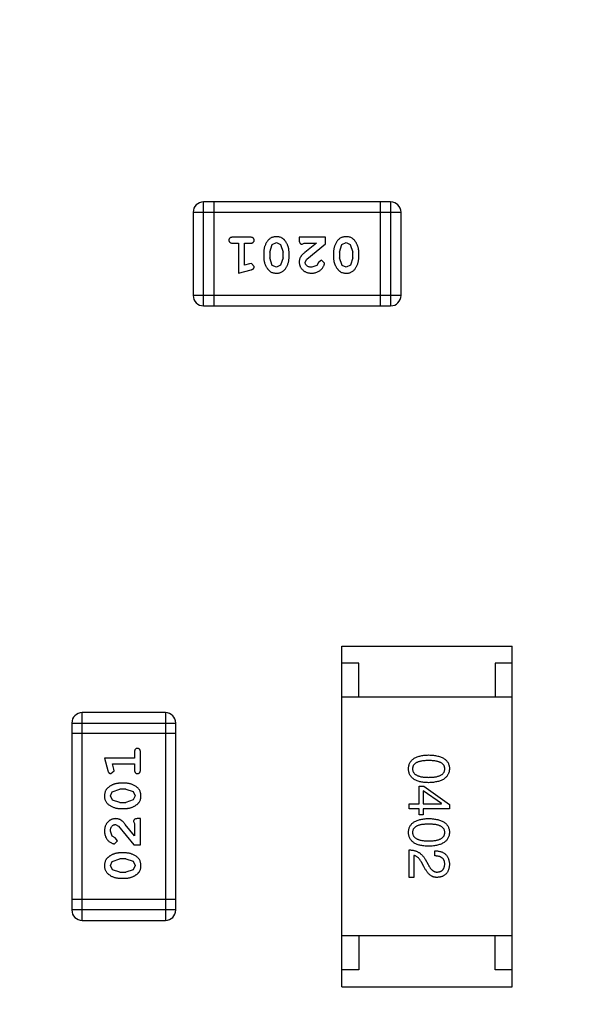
# Model space of a CAD drawing. Header units: inches. Extents: x 398 to 599, y 40 to 151.
# Tile 15 of 100: x 540 to 541.66, y 84.06 to 86.95. Entities that reach past the tile are written whole.
import ezdxf

# ---------------------------------------------------------------- set-up
doc = ezdxf.new("R2010")
doc.units = ezdxf.units.IN
doc.header["$LTSCALE"] = 1.21
doc.header["$MEASUREMENT"] = 0
doc.header["$PDMODE"] = 3
doc.header["$PDSIZE"] = 0.3125
doc.layers.get('0').update_dxf_attribs({"linetype": 'CONTINUOUS'})
doc.layers.get('Defpoints').update_dxf_attribs({"linetype": 'CONTINUOUS'})
doc.layers.add('DIM', color=3, linetype='CONTINUOUS')
doc.styles.get("Standard").update_dxf_attribs({"font": 'txt', "width": 0.8})
doc.dimstyles.get("Standard").update_dxf_attribs({"dimtxt": 0.15625, "dimasz": 0.1875, "dimexe": 0.125, "dimexo": 0.0625, "dimgap": 0.09, "dimtad": 0, "dimtih": 1, "dimtoh": 1, "dimzin": 4, "dimdsep": 46, "dimtxsty": 'Standard', "dimblk": '_FILLED', "dimblk1": '_FILLED', "dimblk2": '_FILLED', "dimcen": 0.09, "dimazin": 1, "dimtp": 0.01, "dimtm": 0.01, "dimtfac": 1, "dimtofl": 0, "dimtmove": 0, "dimatfit": 3, "dimldrblk": '_FILLED', "dimfxl": 1, "dimtolj": 1, "dimtzin": 4, "dimarcsym": 0})

# ---------------------------------------------------------------- blocks, each defined once
blk = doc.blocks.new('_FILLED')
at = {"color": 0, "linetype": 'ByBlock'}
blk.add_solid([(0, 0), (-1, 0.1667), (-1, -0.1667)], dxfattribs=at)
blk = doc.blocks.new('*D67')
at = {"layer": 'Defpoints', "color": 0}
for p in [(521.3768, 92.925), (527.3329, 92.925), (549.2812, 69.8553)]:
    blk.add_point(p, dxfattribs=at)
at = {"layer": 'DIM', "color": 0, "lineweight": -2}
for p, q in [((527.2704, 92.925), (521.2518, 92.925)), ((521.3768, 90.925), (521.3768, 84.5468)), ((521.3768, 71.8553), (521.3768, 78.2335)), ((549.2187, 69.8553), (521.2518, 69.8553))]:
    blk.add_line(p, q, dxfattribs=at)
at = {"layer": 'DIM', "color": 0, "lineweight": -2, "xscale": 2, "yscale": 2, "zscale": 2}
for p, rotation in [((521.3768, 92.925), 90), ((521.3768, 69.8553), 270)]:
    blk.add_blockref('_FILLED', p, dxfattribs=dict(at, rotation=rotation))
at = {"layer": 'DIM', "color": 0, "insert": (521.3768, 81.3902), "char_height": 2, "attachment_point": 5, "rotation": 90}
blk.add_mtext('\\A1;23.07', dxfattribs=at)
blk = doc.blocks.new('*D70')
at = {"layer": 'Defpoints', "color": 0}
for p in [(537.241, 87.005), (553.751, 68.4022), (537.241, 64.8591)]:
    blk.add_point(p, dxfattribs=at)
at = {"layer": 'DIM', "color": 0, "lineweight": -2}
for p, q in [((537.241, 86.9425), (537.241, 64.7341)), ((553.751, 68.3397), (553.751, 64.7341)), ((539.241, 64.8591), (542.7394, 64.8591)), ((551.751, 64.8591), (548.2527, 64.8591))]:
    blk.add_line(p, q, dxfattribs=at)
at = {"layer": 'DIM', "color": 0, "lineweight": -2, "xscale": 2, "yscale": 2, "zscale": 2, "rotation": 180}
blk.add_blockref('_FILLED', (537.241, 64.8591), dxfattribs=at)
at = {"layer": 'DIM', "color": 0, "lineweight": -2, "xscale": 2, "yscale": 2, "zscale": 2}
blk.add_blockref('_FILLED', (553.751, 64.8591), dxfattribs=at)
at = {"layer": 'DIM', "color": 0, "insert": (545.496, 64.8591), "char_height": 2, "attachment_point": 5}
blk.add_mtext('\\A1;16.51', dxfattribs=at)

msp = doc.modelspace()

# ---------------------------------------------------------------- linework, layer by layer
at = {"color": 7, "linetype": 'Continuous'}
for p, q in [((540.5398, 86.1077), (540.5398, 86.4125)), ((541.0884, 86.4125), (540.5398, 86.4125)), ((540.5703, 86.4125), (540.5703, 86.1077)), ((541.0579, 86.4125), (541.0579, 86.1077)), ((541.0884, 86.4125), (541.0884, 86.1077)), ((540.5093, 86.3821), (540.5093, 86.1382)), ((540.5093, 86.3821), (541.1189, 86.3821)), ((541.1189, 86.1382), (541.1189, 86.3821)), ((540.6772, 86.3089), (540.6253, 86.3089)), ((540.7411, 86.2874), (540.7534, 86.2932)), ((540.7534, 86.2932), (540.7655, 86.2879)), ((540.8204, 86.3089), (540.8204, 86.301)), ((540.8975, 86.3089), (540.8204, 86.3089)), ((540.8975, 86.29), (540.8975, 86.3089)), ((540.9456, 86.2874), (540.9579, 86.2932)), ((540.9579, 86.2932), (540.9701, 86.2879)), ((540.6253, 86.2916), (540.6426, 86.2916)), ((540.6426, 86.2916), (540.6426, 86.2035)), ((540.6599, 86.2266), (540.6599, 86.2916)), ((540.6599, 86.2916), (540.6772, 86.2916)), ((540.7166, 86.2659), (540.7166, 86.2481)), ((540.7339, 86.2656), (540.7411, 86.2874)), ((540.7339, 86.2656), (540.7339, 86.2484)), ((540.7655, 86.2879), (540.7732, 86.2656)), ((540.7732, 86.2484), (540.7732, 86.2656)), ((540.7905, 86.2481), (540.7905, 86.2659)), ((540.829, 86.2885), (540.8345, 86.2916)), ((540.8345, 86.2916), (540.8707, 86.2916)), ((540.8707, 86.2916), (540.8371, 86.2646)), ((540.8425, 86.245), (540.8975, 86.29)), ((540.9211, 86.2659), (540.9211, 86.2481)), ((540.9384, 86.2656), (540.9456, 86.2874)), ((540.9384, 86.2656), (540.9384, 86.2484)), ((540.9701, 86.2879), (540.9777, 86.2656)), ((540.9777, 86.2484), (540.9777, 86.2656)), ((540.995, 86.2481), (540.995, 86.2659)), ((540.7414, 86.2261), (540.7339, 86.2484)), ((540.7732, 86.2484), (540.7659, 86.2266)), ((540.8377, 86.2353), (540.8425, 86.245)), ((540.877, 86.2347), (540.8721, 86.2262)), ((540.8855, 86.2413), (540.877, 86.2347)), ((540.8943, 86.2328), (540.8855, 86.2413)), ((540.9459, 86.2261), (540.9384, 86.2484)), ((540.9777, 86.2484), (540.9704, 86.2266)), ((540.6426, 86.2035), (540.6792, 86.2134)), ((540.6749, 86.2308), (540.6599, 86.2266)), ((540.6803, 86.2318), (540.6749, 86.2308)), ((540.6882, 86.2226), (540.6803, 86.2318)), ((540.7536, 86.2208), (540.7414, 86.2261)), ((540.7659, 86.2266), (540.7536, 86.2208)), ((540.8721, 86.2262), (540.8572, 86.2208)), ((540.9581, 86.2208), (540.9459, 86.2261)), ((540.9704, 86.2266), (540.9581, 86.2208)), ((541.1189, 86.1382), (540.5093, 86.1382)), ((540.5398, 86.1077), (541.0884, 86.1077)), ((540.9452, 84.1092), (540.9452, 85.1092)), ((540.9452, 85.1092), (541.4452, 85.1092)), ((541.4452, 84.1092), (541.4452, 85.1092)), ((540.9952, 85.0592), (540.9452, 85.0592)), ((540.9952, 84.9592), (540.9952, 85.0592)), ((541.3952, 85.0592), (541.3952, 84.9592)), ((541.4452, 85.0592), (541.3952, 85.0592)), ((541.4452, 84.9592), (540.9452, 84.9592)), ((540.1841, 84.3045), (540.1841, 84.9141)), ((540.4279, 84.9141), (540.1841, 84.9141)), ((540.4279, 84.9141), (540.4279, 84.3045)), ((540.1536, 84.8836), (540.1536, 84.335)), ((540.1536, 84.8836), (540.4584, 84.8836)), ((540.4584, 84.335), (540.4584, 84.8836)), ((540.4584, 84.8531), (540.1536, 84.8531)), ((540.3375, 84.7981), (540.3375, 84.7808)), ((540.3548, 84.7462), (540.3548, 84.7981)), ((540.2494, 84.7808), (540.2593, 84.7442)), ((540.3375, 84.7808), (540.2494, 84.7808)), ((540.2767, 84.7485), (540.2725, 84.7635)), ((540.2725, 84.7635), (540.3375, 84.7635)), ((540.3375, 84.7635), (540.3375, 84.7462)), ((540.2684, 84.7352), (540.2777, 84.7431)), ((540.2777, 84.7431), (540.2767, 84.7485)), ((540.3117, 84.7068), (540.294, 84.7068)), ((540.2667, 84.6698), (540.272, 84.682)), ((540.272, 84.682), (540.2943, 84.6895)), ((540.3115, 84.6895), (540.2943, 84.6895)), ((540.3115, 84.6895), (540.3332, 84.6823)), ((540.3332, 84.6823), (540.339, 84.67)), ((541.1717, 84.6467), (541.1717, 84.6985)), ((541.1717, 84.6985), (541.1862, 84.6985)), ((541.1842, 84.6847), (541.1842, 84.6467)), ((541.238, 84.6474), (541.1842, 84.6847)), ((541.1862, 84.6985), (541.2609, 84.6447)), ((540.2725, 84.6575), (540.2667, 84.6698)), ((540.2943, 84.6502), (540.2725, 84.6575)), ((540.2943, 84.6502), (540.3115, 84.6502)), ((540.3338, 84.6579), (540.3115, 84.6502)), ((540.339, 84.67), (540.3338, 84.6579)), ((541.1429, 84.6323), (541.1429, 84.6467)), ((541.1429, 84.6467), (541.1717, 84.6467)), ((541.1842, 84.6467), (541.238, 84.6467)), ((541.238, 84.6467), (541.238, 84.6474)), ((540.294, 84.6329), (540.3117, 84.6329)), ((541.1717, 84.6323), (541.1429, 84.6323)), ((541.1717, 84.6146), (541.1717, 84.6323)), ((541.1842, 84.6323), (541.1842, 84.6146)), ((541.2609, 84.6323), (541.1842, 84.6323)), ((541.2609, 84.6447), (541.2609, 84.6323)), ((540.3343, 84.5944), (540.3375, 84.5889)), ((540.3375, 84.5889), (540.3375, 84.5527)), ((540.3548, 84.603), (540.3469, 84.603)), ((540.3548, 84.5259), (540.3548, 84.603)), ((541.1842, 84.6146), (541.1717, 84.6146)), ((540.2721, 84.5513), (540.2667, 84.5662)), ((540.2812, 84.5857), (540.2909, 84.5809)), ((540.2909, 84.5809), (540.3359, 84.5259)), ((540.3375, 84.5527), (540.3104, 84.5863)), ((540.2806, 84.5464), (540.2721, 84.5513)), ((540.2787, 84.5291), (540.2871, 84.5379)), ((540.2871, 84.5379), (540.2806, 84.5464)), ((540.3117, 84.5023), (540.294, 84.5023)), ((540.3359, 84.5259), (540.3548, 84.5259)), ((541.1429, 84.4307), (541.1429, 84.5113)), ((541.2183, 84.4936), (541.2183, 84.5087)), ((540.2667, 84.4653), (540.272, 84.4775)), ((540.272, 84.4775), (540.2943, 84.485)), ((540.3115, 84.485), (540.2943, 84.485)), ((540.3115, 84.485), (540.3332, 84.4778)), ((540.3332, 84.4778), (540.339, 84.4655)), ((541.1567, 84.495), (541.1567, 84.4307)), ((541.1862, 84.4628), (541.1789, 84.4753)), ((541.1894, 84.4838), (541.1986, 84.4681)), ((540.2725, 84.453), (540.2667, 84.4653)), ((540.2943, 84.4457), (540.2725, 84.453)), ((540.2943, 84.4457), (540.3115, 84.4457)), ((540.3338, 84.4533), (540.3115, 84.4457)), ((540.339, 84.4655), (540.3338, 84.4533)), ((540.294, 84.4284), (540.3117, 84.4284)), ((541.1567, 84.4307), (541.1429, 84.4307)), ((540.4584, 84.3655), (540.1536, 84.3655)), ((540.4584, 84.335), (540.1536, 84.335)), ((540.1841, 84.3045), (540.4279, 84.3045)), ((541.4452, 84.2592), (540.9452, 84.2592)), ((540.9952, 84.2592), (540.9952, 84.1592)), ((541.3952, 84.1592), (541.3952, 84.2592)), ((540.9952, 84.1592), (540.9452, 84.1592)), ((541.4452, 84.1592), (541.3952, 84.1592)), ((540.9452, 84.1092), (541.4452, 84.1092))]:
    msp.add_line(p, q, dxfattribs=at)
for centre, radius, start, end in [((553.751, 92.925), 23, 281.22586, 258.77532), ((553.751, 92.925), 22.75, 294.44334, 241.13427), ((540.5398, 86.3821), 0.0305, 90, 180), ((541.0884, 86.3821), 0.0305, 0, 90), ((540.5398, 86.1382), 0.0305, 180, 270), ((541.0884, 86.1382), 0.0305, 270, 0), ((540.1841, 84.8836), 0.0305, 90, 180), ((540.4279, 84.8836), 0.0305, 0, 90), ((540.1841, 84.335), 0.0305, 180, 270), ((540.4279, 84.335), 0.0305, 270, 0)]:
    msp.add_arc(centre, radius, start, end, dxfattribs=at)
for points, knots in [([(540.6253, 86.3089), (540.6244, 86.3089), (540.6227, 86.3088), (540.6204, 86.3084), (540.6184, 86.3077), (540.6169, 86.3066), (540.6157, 86.3053), (540.6149, 86.3037), (540.6144, 86.3021), (540.6143, 86.3009), (540.6143, 86.3003)], [0, 0, 0, 0, 0.169012, 0.317488, 0.445429, 0.560977, 0.67065, 0.776666, 0.88492, 1, 1, 1, 1]), ([(540.6143, 86.3003), (540.6143, 86.2996), (540.6144, 86.2985), (540.6149, 86.2968), (540.6157, 86.2953), (540.6169, 86.294), (540.6185, 86.2929), (540.6204, 86.2921), (540.6227, 86.2917), (540.6244, 86.2916), (540.6253, 86.2916)], [0, 0, 0, 0, 0.11517, 0.223509, 0.328254, 0.438012, 0.553651, 0.682263, 0.830856, 1, 1, 1, 1]), ([(540.6882, 86.3003), (540.6882, 86.3009), (540.6881, 86.3021), (540.6876, 86.3037), (540.6868, 86.3052), (540.6857, 86.3066), (540.6841, 86.3077), (540.6821, 86.3084), (540.6798, 86.3088), (540.6781, 86.3089), (540.6772, 86.3089)], [0, 0, 0, 0, 0.115051, 0.223278, 0.329269, 0.437893, 0.554681, 0.682591, 0.83103, 1, 1, 1, 1]), ([(540.6772, 86.2916), (540.6781, 86.2916), (540.6798, 86.2917), (540.6821, 86.2921), (540.6841, 86.2929), (540.6857, 86.2939), (540.6868, 86.2953), (540.6876, 86.2968), (540.6881, 86.2985), (540.6882, 86.2996), (540.6882, 86.3003)], [0, 0, 0, 0, 0.169102, 0.317658, 0.446239, 0.563118, 0.671828, 0.776546, 0.884858, 1, 1, 1, 1]), ([(540.7535, 86.3105), (540.752, 86.3104), (540.7492, 86.3104), (540.7451, 86.3097), (540.7413, 86.3085), (540.7377, 86.3069), (540.7344, 86.3049), (540.7313, 86.3024), (540.7285, 86.2995), (540.7261, 86.2961), (540.7239, 86.2925), (540.7219, 86.2888), (540.7203, 86.2851), (540.7189, 86.2813), (540.7179, 86.2775), (540.7171, 86.2737), (540.7166, 86.2698), (540.7166, 86.2672), (540.7166, 86.2659)], [0, 0, 0, 0, 0.067217, 0.131051, 0.19272, 0.252824, 0.312745, 0.373449, 0.436041, 0.501494, 0.567761, 0.632087, 0.695096, 0.757109, 0.817993, 0.878657, 0.939311, 1, 1, 1, 1]), ([(540.7905, 86.2659), (540.7905, 86.2669), (540.7904, 86.2691), (540.7901, 86.2722), (540.7896, 86.2754), (540.7889, 86.2785), (540.7881, 86.2815), (540.7869, 86.2845), (540.7857, 86.2875), (540.7842, 86.2903), (540.7826, 86.2931), (540.781, 86.2956), (540.7794, 86.2979), (540.7777, 86.3), (540.776, 86.3019), (540.7743, 86.3036), (540.7726, 86.305), (540.7702, 86.3066), (540.767, 86.3082), (540.7628, 86.3095), (540.7583, 86.3103), (540.7551, 86.3104), (540.7535, 86.3105)], [0, 0, 0, 0, 0.049886, 0.09882, 0.148132, 0.19689, 0.246038, 0.295176, 0.345305, 0.395692, 0.445312, 0.491875, 0.535813, 0.577009, 0.616081, 0.652689, 0.687585, 0.720206, 0.785062, 0.85223, 0.923759, 1, 1, 1, 1]), ([(540.8204, 86.301), (540.8204, 86.3), (540.8204, 86.298), (540.8209, 86.2953), (540.8216, 86.293), (540.8226, 86.2913), (540.8239, 86.29), (540.8255, 86.2891), (540.8272, 86.2885), (540.8284, 86.2885), (540.829, 86.2885)], [0, 0, 0, 0, 0.1844, 0.34094, 0.473574, 0.586824, 0.690029, 0.789175, 0.890445, 1, 1, 1, 1]), ([(540.958, 86.3105), (540.9565, 86.3104), (540.9537, 86.3104), (540.9496, 86.3097), (540.9458, 86.3085), (540.9422, 86.3069), (540.9389, 86.3049), (540.9358, 86.3024), (540.933, 86.2995), (540.9306, 86.2961), (540.9284, 86.2925), (540.9264, 86.2888), (540.9248, 86.2851), (540.9234, 86.2813), (540.9224, 86.2775), (540.9216, 86.2737), (540.9212, 86.2698), (540.9211, 86.2672), (540.9211, 86.2659)], [0, 0, 0, 0, 0.067217, 0.131051, 0.19272, 0.252824, 0.312745, 0.373449, 0.436041, 0.501494, 0.567761, 0.632087, 0.695096, 0.757109, 0.817993, 0.878657, 0.939311, 1, 1, 1, 1]), ([(540.995, 86.2659), (540.995, 86.2669), (540.995, 86.2691), (540.9946, 86.2722), (540.9942, 86.2754), (540.9935, 86.2785), (540.9926, 86.2815), (540.9914, 86.2845), (540.9902, 86.2875), (540.9887, 86.2903), (540.9871, 86.2931), (540.9855, 86.2956), (540.9839, 86.2979), (540.9822, 86.3), (540.9805, 86.3019), (540.9788, 86.3036), (540.9771, 86.305), (540.9747, 86.3066), (540.9716, 86.3082), (540.9674, 86.3095), (540.9628, 86.3103), (540.9596, 86.3104), (540.958, 86.3105)], [0, 0, 0, 0, 0.049886, 0.09882, 0.148132, 0.19689, 0.246038, 0.295176, 0.345305, 0.395692, 0.445312, 0.491875, 0.535813, 0.577009, 0.616081, 0.652689, 0.687585, 0.720206, 0.785062, 0.85223, 0.923759, 1, 1, 1, 1]), ([(540.8371, 86.2646), (540.8363, 86.2638), (540.8346, 86.2623), (540.8322, 86.2601), (540.8301, 86.258), (540.8282, 86.256), (540.8266, 86.2541), (540.8253, 86.2524), (540.8241, 86.2507), (540.823, 86.2487), (540.8219, 86.2461), (540.821, 86.2429), (540.8205, 86.2396), (540.8204, 86.2374), (540.8204, 86.2363)], [0, 0, 0, 0, 0.103002, 0.197728, 0.285279, 0.365235, 0.437224, 0.502446, 0.560545, 0.611446, 0.707576, 0.80349, 0.900532, 1, 1, 1, 1]), ([(540.7166, 86.2481), (540.7166, 86.247), (540.7166, 86.2449), (540.7169, 86.2417), (540.7174, 86.2386), (540.7181, 86.2355), (540.719, 86.2324), (540.7201, 86.2294), (540.7214, 86.2264), (540.7229, 86.2236), (540.7245, 86.2208), (540.7262, 86.2183), (540.7278, 86.216), (540.7295, 86.2139), (540.7312, 86.212), (540.7329, 86.2104), (540.7346, 86.2089), (540.737, 86.2074), (540.7402, 86.2058), (540.7444, 86.2045), (540.7489, 86.2037), (540.7521, 86.2036), (540.7537, 86.2035)], [0, 0, 0, 0, 0.049855, 0.099516, 0.148482, 0.19758, 0.246804, 0.296268, 0.346517, 0.397047, 0.446826, 0.49336, 0.537801, 0.579207, 0.617974, 0.654833, 0.689171, 0.722088, 0.786392, 0.853518, 0.924186, 1, 1, 1, 1]), ([(540.7537, 86.2035), (540.7551, 86.2035), (540.7579, 86.2036), (540.762, 86.2043), (540.7659, 86.2055), (540.7694, 86.207), (540.7727, 86.2091), (540.7758, 86.2116), (540.7786, 86.2146), (540.781, 86.218), (540.7832, 86.2216), (540.7852, 86.2252), (540.7868, 86.2289), (540.7881, 86.2327), (540.7892, 86.2365), (540.7899, 86.2403), (540.7904, 86.2442), (540.7905, 86.2468), (540.7905, 86.2481)], [0, 0, 0, 0, 0.06692, 0.130834, 0.19258, 0.252759, 0.312631, 0.373411, 0.436359, 0.501894, 0.568244, 0.632472, 0.69556, 0.757163, 0.818592, 0.878885, 0.939235, 1, 1, 1, 1]), ([(540.8204, 86.2363), (540.8204, 86.2352), (540.8205, 86.233), (540.821, 86.2297), (540.8218, 86.2266), (540.8229, 86.2236), (540.8244, 86.2208), (540.8262, 86.2181), (540.8283, 86.2155), (540.8307, 86.213), (540.8333, 86.2108), (540.8361, 86.2088), (540.8392, 86.2072), (540.8424, 86.2058), (540.8458, 86.2048), (540.8494, 86.204), (540.8532, 86.2036), (540.8557, 86.2035), (540.8571, 86.2035)], [0, 0, 0, 0, 0.060981, 0.120256, 0.178148, 0.236115, 0.293993, 0.352864, 0.413358, 0.476056, 0.539296, 0.602396, 0.665116, 0.728325, 0.792919, 0.859317, 0.928302, 1, 1, 1, 1]), ([(540.8572, 86.2208), (540.8558, 86.2209), (540.8531, 86.2209), (540.8493, 86.2218), (540.8459, 86.2232), (540.843, 86.2251), (540.8407, 86.2274), (540.8389, 86.2298), (540.8379, 86.2325), (540.8378, 86.2344), (540.8377, 86.2353)], [0, 0, 0, 0, 0.156344, 0.299348, 0.4327, 0.561, 0.682299, 0.791883, 0.89611, 1, 1, 1, 1]), ([(540.9211, 86.2481), (540.9211, 86.247), (540.9211, 86.2449), (540.9214, 86.2417), (540.922, 86.2386), (540.9226, 86.2355), (540.9235, 86.2324), (540.9247, 86.2294), (540.926, 86.2264), (540.9274, 86.2236), (540.9291, 86.2208), (540.9307, 86.2183), (540.9323, 86.216), (540.934, 86.2139), (540.9357, 86.212), (540.9374, 86.2104), (540.9392, 86.2089), (540.9415, 86.2074), (540.9447, 86.2058), (540.9489, 86.2045), (540.9534, 86.2037), (540.9566, 86.2036), (540.9582, 86.2035)], [0, 0, 0, 0, 0.049855, 0.099516, 0.148482, 0.19758, 0.246804, 0.296268, 0.346517, 0.397047, 0.446826, 0.49336, 0.537801, 0.579207, 0.617974, 0.654833, 0.689171, 0.722088, 0.786392, 0.853518, 0.924186, 1, 1, 1, 1]), ([(540.9582, 86.2035), (540.9596, 86.2035), (540.9625, 86.2036), (540.9665, 86.2043), (540.9704, 86.2055), (540.974, 86.207), (540.9772, 86.2091), (540.9803, 86.2116), (540.9831, 86.2146), (540.9855, 86.218), (540.9877, 86.2216), (540.9897, 86.2252), (540.9913, 86.2289), (540.9927, 86.2327), (540.9937, 86.2365), (540.9945, 86.2403), (540.9949, 86.2442), (540.995, 86.2468), (540.995, 86.2481)], [0, 0, 0, 0, 0.06692, 0.130834, 0.19258, 0.252759, 0.312631, 0.373411, 0.436359, 0.501894, 0.568244, 0.632472, 0.69556, 0.757163, 0.818592, 0.878885, 0.939235, 1, 1, 1, 1]), ([(540.6792, 86.2134), (540.68, 86.2136), (540.6816, 86.2141), (540.6837, 86.215), (540.6853, 86.2159), (540.6865, 86.2169), (540.6873, 86.2181), (540.6878, 86.2194), (540.6882, 86.2209), (540.6882, 86.222), (540.6882, 86.2226)], [0, 0, 0, 0, 0.187321, 0.344927, 0.475328, 0.579604, 0.674244, 0.773631, 0.882025, 1, 1, 1, 1]), ([(540.8571, 86.2035), (540.8588, 86.2036), (540.8621, 86.2037), (540.8671, 86.2045), (540.8718, 86.206), (540.8763, 86.208), (540.8804, 86.2104), (540.8841, 86.2133), (540.8872, 86.2165), (540.8897, 86.2201), (540.8917, 86.2236), (540.8932, 86.227), (540.8941, 86.23), (540.8943, 86.2319), (540.8943, 86.2328)], [0, 0, 0, 0, 0.098286, 0.193983, 0.289056, 0.384352, 0.477435, 0.566197, 0.652355, 0.737986, 0.818188, 0.887401, 0.94802, 1, 1, 1, 1]), ([(540.3461, 84.8091), (540.3455, 84.8091), (540.3443, 84.809), (540.3427, 84.8085), (540.3412, 84.8077), (540.3398, 84.8065), (540.3387, 84.8049), (540.338, 84.803), (540.3375, 84.8007), (540.3375, 84.799), (540.3375, 84.7981)], [0, 0, 0, 0, 0.11517, 0.223509, 0.328254, 0.438012, 0.553651, 0.682263, 0.830856, 1, 1, 1, 1]), ([(540.3548, 84.7981), (540.3548, 84.799), (540.3547, 84.8007), (540.3542, 84.803), (540.3535, 84.805), (540.3524, 84.8065), (540.3511, 84.8077), (540.3496, 84.8085), (540.3479, 84.809), (540.3467, 84.8091), (540.3461, 84.8091)], [0, 0, 0, 0, 0.169012, 0.317488, 0.445429, 0.560977, 0.67065, 0.776666, 0.88492, 1, 1, 1, 1]), ([(541.1409, 84.7492), (541.141, 84.7507), (541.1411, 84.7539), (541.1419, 84.7584), (541.1431, 84.7626), (541.1448, 84.7665), (541.1469, 84.7701), (541.1495, 84.7734), (541.1525, 84.7764), (541.156, 84.7791), (541.1599, 84.7815), (541.1643, 84.7836), (541.1692, 84.7854), (541.1745, 84.7869), (541.1802, 84.7881), (541.1864, 84.789), (541.193, 84.7896), (541.1976, 84.7897), (541.1999, 84.7898)], [0, 0, 0, 0, 0.059135, 0.115606, 0.169241, 0.221578, 0.273261, 0.324749, 0.377329, 0.431642, 0.488541, 0.548597, 0.612232, 0.680174, 0.752504, 0.829777, 0.912307, 1, 1, 1, 1]), ([(541.1999, 84.7734), (541.198, 84.7734), (541.1943, 84.7734), (541.189, 84.7731), (541.184, 84.7726), (541.1794, 84.772), (541.1751, 84.7711), (541.1712, 84.7701), (541.1677, 84.7689), (541.1646, 84.7674), (541.1618, 84.7658), (541.1593, 84.764), (541.1573, 84.762), (541.1556, 84.7598), (541.1543, 84.7574), (541.1534, 84.7548), (541.1528, 84.7521), (541.1528, 84.7501), (541.1527, 84.7492)], [0, 0, 0, 0, 0.096457, 0.187288, 0.27178, 0.350132, 0.423455, 0.491343, 0.554037, 0.612253, 0.666313, 0.717038, 0.764921, 0.811214, 0.856775, 0.902988, 0.950234, 1, 1, 1, 1]), ([(541.1999, 84.7898), (541.2024, 84.7897), (541.2071, 84.7896), (541.2139, 84.789), (541.2203, 84.7881), (541.2263, 84.7869), (541.2317, 84.7854), (541.2367, 84.7836), (541.2413, 84.7815), (541.2453, 84.7791), (541.2489, 84.7764), (541.2521, 84.7734), (541.2547, 84.7701), (541.257, 84.7665), (541.2586, 84.7626), (541.2599, 84.7584), (541.2607, 84.7539), (541.2608, 84.7507), (541.2609, 84.7492)], [0, 0, 0, 0, 0.088823, 0.172287, 0.250296, 0.323438, 0.392244, 0.456221, 0.516635, 0.573871, 0.628, 0.680335, 0.731489, 0.782557, 0.834044, 0.886738, 0.942089, 1, 1, 1, 1]), ([(541.2471, 84.7492), (541.2471, 84.7501), (541.247, 84.7521), (541.2465, 84.7548), (541.2456, 84.7574), (541.2443, 84.7598), (541.2426, 84.762), (541.2405, 84.764), (541.2381, 84.7658), (541.2353, 84.7674), (541.2321, 84.7689), (541.2286, 84.7701), (541.2247, 84.7711), (541.2205, 84.772), (541.2159, 84.7726), (541.2109, 84.7731), (541.2055, 84.7734), (541.2018, 84.7734), (541.1999, 84.7734)], [0, 0, 0, 0, 0.049764, 0.097007, 0.143217, 0.188577, 0.235116, 0.282997, 0.333719, 0.387776, 0.445989, 0.508679, 0.576563, 0.649481, 0.728235, 0.812722, 0.903548, 1, 1, 1, 1]), ([(540.2593, 84.7442), (540.2595, 84.7434), (540.26, 84.7418), (540.2608, 84.7397), (540.2617, 84.7381), (540.2628, 84.7369), (540.264, 84.7361), (540.2653, 84.7356), (540.2668, 84.7352), (540.2679, 84.7352), (540.2684, 84.7352)], [0, 0, 0, 0, 0.187321, 0.344927, 0.475328, 0.579604, 0.674244, 0.773631, 0.882025, 1, 1, 1, 1]), ([(540.3375, 84.7462), (540.3375, 84.7453), (540.3375, 84.7436), (540.338, 84.7413), (540.3388, 84.7393), (540.3398, 84.7377), (540.3412, 84.7366), (540.3427, 84.7358), (540.3443, 84.7353), (540.3455, 84.7352), (540.3461, 84.7352)], [0, 0, 0, 0, 0.169102, 0.317658, 0.446239, 0.563118, 0.671828, 0.776546, 0.884858, 1, 1, 1, 1]), ([(540.3461, 84.7352), (540.3467, 84.7352), (540.3479, 84.7353), (540.3496, 84.7358), (540.3511, 84.7366), (540.3525, 84.7377), (540.3535, 84.7393), (540.3542, 84.7413), (540.3547, 84.7436), (540.3548, 84.7453), (540.3548, 84.7462)], [0, 0, 0, 0, 0.115051, 0.223278, 0.329269, 0.437893, 0.554681, 0.682591, 0.83103, 1, 1, 1, 1]), ([(541.1999, 84.7085), (541.1976, 84.7086), (541.193, 84.7087), (541.1864, 84.7094), (541.1802, 84.7102), (541.1745, 84.7114), (541.1692, 84.7129), (541.1643, 84.7147), (541.1599, 84.7168), (541.156, 84.7192), (541.1525, 84.7219), (541.1495, 84.7249), (541.1469, 84.7282), (541.1448, 84.7318), (541.1431, 84.7358), (541.1419, 84.74), (541.1411, 84.7445), (541.141, 84.7476), (541.1409, 84.7492)], [0, 0, 0, 0, 0.08769, 0.170218, 0.24749, 0.319818, 0.387758, 0.451391, 0.511445, 0.568185, 0.622681, 0.67526, 0.726746, 0.778428, 0.830764, 0.884397, 0.940866, 1, 1, 1, 1]), ([(541.1527, 84.7492), (541.1528, 84.7482), (541.1529, 84.7462), (541.1535, 84.7433), (541.1545, 84.7407), (541.1559, 84.7382), (541.1576, 84.7359), (541.1597, 84.7339), (541.1621, 84.732), (541.1649, 84.7304), (541.168, 84.7289), (541.1715, 84.7277), (541.1754, 84.7266), (541.1796, 84.7257), (541.1842, 84.7251), (541.1891, 84.7246), (541.1944, 84.7243), (541.1981, 84.7243), (541.1999, 84.7242)], [0, 0, 0, 0, 0.050879, 0.099377, 0.146973, 0.193618, 0.240619, 0.289461, 0.34047, 0.395283, 0.453059, 0.515633, 0.582666, 0.655287, 0.732971, 0.815933, 0.905166, 1, 1, 1, 1]), ([(541.1999, 84.7242), (541.2018, 84.7243), (541.2055, 84.7243), (541.2109, 84.7246), (541.2159, 84.7251), (541.2205, 84.7257), (541.2247, 84.7266), (541.2286, 84.7277), (541.2321, 84.7289), (541.2353, 84.7304), (541.2381, 84.7321), (541.2405, 84.7339), (541.2426, 84.736), (541.2443, 84.7382), (541.2456, 84.7407), (541.2465, 84.7433), (541.247, 84.7462), (541.2471, 84.7482), (541.2471, 84.7492)], [0, 0, 0, 0, 0.095719, 0.185854, 0.269738, 0.347952, 0.420315, 0.487894, 0.550245, 0.608186, 0.662454, 0.713283, 0.761375, 0.808209, 0.854301, 0.901312, 0.949396, 1, 1, 1, 1]), ([(541.2609, 84.7492), (541.2608, 84.7476), (541.2606, 84.7445), (541.2598, 84.7401), (541.2585, 84.7359), (541.2567, 84.7321), (541.2545, 84.7285), (541.2518, 84.7252), (541.2486, 84.7222), (541.245, 84.7195), (541.2409, 84.7171), (541.2364, 84.715), (541.2314, 84.7132), (541.226, 84.7117), (541.2201, 84.7105), (541.2138, 84.7095), (541.207, 84.7088), (541.2023, 84.7086), (541.1999, 84.7085)], [0, 0, 0, 0, 0.057415, 0.112361, 0.16496, 0.216437, 0.267441, 0.318839, 0.371478, 0.426325, 0.483626, 0.544235, 0.608673, 0.677374, 0.750405, 0.828394, 0.911525, 1, 1, 1, 1]), ([(540.294, 84.7068), (540.2929, 84.7068), (540.2908, 84.7068), (540.2876, 84.7065), (540.2844, 84.706), (540.2813, 84.7053), (540.2783, 84.7044), (540.2753, 84.7033), (540.2723, 84.702), (540.2694, 84.7005), (540.2667, 84.6989), (540.2641, 84.6972), (540.2618, 84.6956), (540.2597, 84.6939), (540.2579, 84.6922), (540.2562, 84.6905), (540.2548, 84.6888), (540.2532, 84.6864), (540.2516, 84.6832), (540.2503, 84.679), (540.2495, 84.6745), (540.2494, 84.6713), (540.2494, 84.6697)], [0, 0, 0, 0, 0.049855, 0.099516, 0.148482, 0.19758, 0.246804, 0.296268, 0.346517, 0.397047, 0.446826, 0.49336, 0.537801, 0.579207, 0.617974, 0.654833, 0.689171, 0.722088, 0.786392, 0.853518, 0.924186, 1, 1, 1, 1]), ([(540.3564, 84.6699), (540.3563, 84.6714), (540.3562, 84.6742), (540.3555, 84.6783), (540.3544, 84.6821), (540.3528, 84.6857), (540.3508, 84.689), (540.3483, 84.6921), (540.3453, 84.6949), (540.3419, 84.6973), (540.3383, 84.6995), (540.3347, 84.7015), (540.3309, 84.7031), (540.3272, 84.7045), (540.3234, 84.7055), (540.3195, 84.7063), (540.3156, 84.7068), (540.313, 84.7068), (540.3117, 84.7068)], [0, 0, 0, 0, 0.067217, 0.131051, 0.19272, 0.252824, 0.312745, 0.373449, 0.436041, 0.501494, 0.567761, 0.632087, 0.695096, 0.757109, 0.817993, 0.878657, 0.939311, 1, 1, 1, 1]), ([(540.2494, 84.6697), (540.2494, 84.6683), (540.2495, 84.6655), (540.2502, 84.6614), (540.2513, 84.6575), (540.2529, 84.654), (540.255, 84.6507), (540.2575, 84.6476), (540.2605, 84.6448), (540.2638, 84.6424), (540.2674, 84.6402), (540.2711, 84.6382), (540.2748, 84.6366), (540.2786, 84.6353), (540.2824, 84.6342), (540.2862, 84.6335), (540.2901, 84.633), (540.2927, 84.6329), (540.294, 84.6329)], [0, 0, 0, 0, 0.06692, 0.130834, 0.19258, 0.252759, 0.312631, 0.373411, 0.436359, 0.501894, 0.568244, 0.632472, 0.69556, 0.757163, 0.818592, 0.878885, 0.939235, 1, 1, 1, 1]), ([(540.3117, 84.6329), (540.3128, 84.6329), (540.3149, 84.633), (540.3181, 84.6333), (540.3212, 84.6338), (540.3243, 84.6345), (540.3274, 84.6353), (540.3304, 84.6365), (540.3333, 84.6377), (540.3362, 84.6392), (540.339, 84.6408), (540.3415, 84.6424), (540.3438, 84.644), (540.3459, 84.6457), (540.3478, 84.6474), (540.3494, 84.6491), (540.3509, 84.6508), (540.3525, 84.6532), (540.3541, 84.6564), (540.3554, 84.6606), (540.3562, 84.6651), (540.3563, 84.6683), (540.3564, 84.6699)], [0, 0, 0, 0, 0.049886, 0.09882, 0.148132, 0.19689, 0.246038, 0.295176, 0.345305, 0.395692, 0.445312, 0.491875, 0.535813, 0.577009, 0.616081, 0.652689, 0.687585, 0.720206, 0.785062, 0.85223, 0.923759, 1, 1, 1, 1]), ([(540.2821, 84.603), (540.281, 84.603), (540.2788, 84.6029), (540.2756, 84.6024), (540.2725, 84.6016), (540.2695, 84.6005), (540.2667, 84.599), (540.2639, 84.5972), (540.2614, 84.5951), (540.2589, 84.5927), (540.2567, 84.5901), (540.2547, 84.5873), (540.2531, 84.5842), (540.2517, 84.581), (540.2507, 84.5776), (540.2499, 84.574), (540.2495, 84.5702), (540.2494, 84.5677), (540.2494, 84.5663)], [0, 0, 0, 0, 0.060981, 0.120256, 0.178148, 0.236115, 0.293993, 0.352864, 0.413358, 0.476056, 0.539296, 0.602396, 0.665116, 0.728325, 0.792919, 0.859317, 0.928302, 1, 1, 1, 1]), ([(540.3104, 84.5863), (540.3097, 84.5871), (540.3082, 84.5888), (540.306, 84.5912), (540.3038, 84.5933), (540.3019, 84.5952), (540.3, 84.5968), (540.2982, 84.5981), (540.2966, 84.5993), (540.2945, 84.6004), (540.292, 84.6015), (540.2888, 84.6024), (540.2855, 84.6029), (540.2833, 84.603), (540.2821, 84.603)], [0, 0, 0, 0, 0.103002, 0.197728, 0.285279, 0.365235, 0.437224, 0.502446, 0.560545, 0.611446, 0.707576, 0.80349, 0.900532, 1, 1, 1, 1]), ([(540.3469, 84.603), (540.3458, 84.603), (540.3439, 84.603), (540.3412, 84.6025), (540.3389, 84.6018), (540.3372, 84.6008), (540.3359, 84.5995), (540.335, 84.5979), (540.3344, 84.5962), (540.3344, 84.595), (540.3343, 84.5944)], [0, 0, 0, 0, 0.1844, 0.34094, 0.473574, 0.586824, 0.690029, 0.789175, 0.890445, 1, 1, 1, 1]), ([(541.1409, 84.5626), (541.141, 84.5642), (541.1411, 84.5673), (541.1419, 84.5718), (541.1431, 84.576), (541.1448, 84.58), (541.1469, 84.5836), (541.1495, 84.5869), (541.1525, 84.5899), (541.156, 84.5926), (541.1599, 84.595), (541.1643, 84.5971), (541.1692, 84.5989), (541.1745, 84.6003), (541.1802, 84.6016), (541.1864, 84.6024), (541.193, 84.6031), (541.1976, 84.6032), (541.1999, 84.6033)], [0, 0, 0, 0, 0.059135, 0.115606, 0.169241, 0.221578, 0.273261, 0.324749, 0.377329, 0.431642, 0.488541, 0.548597, 0.612232, 0.680174, 0.752504, 0.829777, 0.912307, 1, 1, 1, 1]), ([(541.1999, 84.6033), (541.2024, 84.6032), (541.2071, 84.6031), (541.2139, 84.6024), (541.2203, 84.6016), (541.2263, 84.6003), (541.2317, 84.5989), (541.2367, 84.5971), (541.2413, 84.595), (541.2453, 84.5926), (541.2489, 84.5899), (541.2521, 84.5869), (541.2547, 84.5836), (541.257, 84.58), (541.2586, 84.576), (541.2599, 84.5718), (541.2607, 84.5673), (541.2608, 84.5642), (541.2609, 84.5626)], [0, 0, 0, 0, 0.088823, 0.172287, 0.250296, 0.323438, 0.392244, 0.456221, 0.516635, 0.573871, 0.628, 0.680335, 0.731489, 0.782557, 0.834044, 0.886738, 0.942089, 1, 1, 1, 1]), ([(540.2494, 84.5663), (540.2494, 84.5646), (540.2496, 84.5613), (540.2504, 84.5563), (540.2518, 84.5516), (540.2538, 84.5471), (540.2563, 84.543), (540.2591, 84.5393), (540.2624, 84.5362), (540.2659, 84.5337), (540.2695, 84.5317), (540.2728, 84.5302), (540.2759, 84.5293), (540.2778, 84.5291), (540.2787, 84.5291)], [0, 0, 0, 0, 0.098286, 0.193983, 0.289056, 0.384352, 0.477435, 0.566197, 0.652355, 0.737986, 0.818188, 0.887401, 0.94802, 1, 1, 1, 1]), ([(540.2667, 84.5662), (540.2667, 84.5676), (540.2668, 84.5703), (540.2677, 84.5741), (540.269, 84.5775), (540.271, 84.5804), (540.2732, 84.5827), (540.2757, 84.5845), (540.2784, 84.5855), (540.2803, 84.5856), (540.2812, 84.5857)], [0, 0, 0, 0, 0.156344, 0.299348, 0.4327, 0.561, 0.682299, 0.791883, 0.89611, 1, 1, 1, 1]), ([(541.1999, 84.522), (541.1976, 84.5221), (541.193, 84.5222), (541.1864, 84.5228), (541.1802, 84.5237), (541.1745, 84.5249), (541.1692, 84.5264), (541.1643, 84.5282), (541.1599, 84.5303), (541.156, 84.5327), (541.1525, 84.5354), (541.1495, 84.5384), (541.1469, 84.5417), (541.1448, 84.5453), (541.1431, 84.5492), (541.1419, 84.5534), (541.1411, 84.5579), (541.141, 84.561), (541.1409, 84.5626)], [0, 0, 0, 0, 0.08769, 0.170218, 0.24749, 0.319818, 0.387758, 0.451391, 0.511445, 0.568185, 0.622681, 0.67526, 0.726746, 0.778428, 0.830764, 0.884397, 0.940866, 1, 1, 1, 1]), ([(541.1999, 84.5869), (541.198, 84.5869), (541.1943, 84.5868), (541.189, 84.5865), (541.184, 84.5861), (541.1794, 84.5855), (541.1751, 84.5846), (541.1712, 84.5836), (541.1677, 84.5823), (541.1646, 84.5809), (541.1618, 84.5793), (541.1593, 84.5775), (541.1573, 84.5755), (541.1556, 84.5733), (541.1543, 84.5709), (541.1534, 84.5683), (541.1528, 84.5655), (541.1528, 84.5636), (541.1527, 84.5626)], [0, 0, 0, 0, 0.096457, 0.187288, 0.27178, 0.350132, 0.423455, 0.491343, 0.554037, 0.612253, 0.666313, 0.717038, 0.764921, 0.811214, 0.856775, 0.902988, 0.950234, 1, 1, 1, 1]), ([(541.1527, 84.5626), (541.1528, 84.5616), (541.1529, 84.5597), (541.1535, 84.5568), (541.1545, 84.5541), (541.1559, 84.5517), (541.1576, 84.5494), (541.1597, 84.5474), (541.1621, 84.5455), (541.1649, 84.5439), (541.168, 84.5424), (541.1715, 84.5411), (541.1754, 84.5401), (541.1796, 84.5392), (541.1842, 84.5385), (541.1891, 84.5381), (541.1944, 84.5378), (541.1981, 84.5377), (541.1999, 84.5377)], [0, 0, 0, 0, 0.050879, 0.099377, 0.146973, 0.193618, 0.240619, 0.289461, 0.34047, 0.395283, 0.453059, 0.515633, 0.582666, 0.655287, 0.732971, 0.815933, 0.905166, 1, 1, 1, 1]), ([(541.2471, 84.5626), (541.2471, 84.5636), (541.247, 84.5655), (541.2465, 84.5683), (541.2456, 84.5709), (541.2443, 84.5733), (541.2426, 84.5755), (541.2405, 84.5775), (541.2381, 84.5793), (541.2353, 84.5809), (541.2321, 84.5823), (541.2286, 84.5836), (541.2247, 84.5846), (541.2205, 84.5855), (541.2159, 84.5861), (541.2109, 84.5865), (541.2055, 84.5868), (541.2018, 84.5869), (541.1999, 84.5869)], [0, 0, 0, 0, 0.049764, 0.097007, 0.143217, 0.188577, 0.235116, 0.282997, 0.333719, 0.387776, 0.445989, 0.508679, 0.576563, 0.649481, 0.728235, 0.812722, 0.903548, 1, 1, 1, 1]), ([(541.1999, 84.5377), (541.2018, 84.5377), (541.2055, 84.5378), (541.2109, 84.5381), (541.2159, 84.5385), (541.2205, 84.5392), (541.2247, 84.5401), (541.2286, 84.5411), (541.2321, 84.5424), (541.2353, 84.5438), (541.2381, 84.5455), (541.2405, 84.5474), (541.2426, 84.5494), (541.2443, 84.5517), (541.2456, 84.5541), (541.2465, 84.5568), (541.247, 84.5597), (541.2471, 84.5616), (541.2471, 84.5626)], [0, 0, 0, 0, 0.095719, 0.185854, 0.269738, 0.347952, 0.420315, 0.487894, 0.550245, 0.608186, 0.662454, 0.713283, 0.761375, 0.808209, 0.854301, 0.901312, 0.949396, 1, 1, 1, 1]), ([(541.2609, 84.5626), (541.2608, 84.5611), (541.2606, 84.558), (541.2598, 84.5536), (541.2585, 84.5494), (541.2567, 84.5456), (541.2545, 84.542), (541.2518, 84.5387), (541.2486, 84.5357), (541.245, 84.533), (541.2409, 84.5306), (541.2364, 84.5285), (541.2314, 84.5267), (541.226, 84.5252), (541.2201, 84.5239), (541.2138, 84.523), (541.207, 84.5223), (541.2023, 84.5221), (541.1999, 84.522)], [0, 0, 0, 0, 0.057415, 0.112361, 0.16496, 0.216437, 0.267441, 0.318839, 0.371478, 0.426325, 0.483626, 0.544235, 0.608673, 0.677374, 0.750405, 0.828394, 0.911525, 1, 1, 1, 1]), ([(540.294, 84.5023), (540.2929, 84.5023), (540.2908, 84.5023), (540.2876, 84.502), (540.2844, 84.5014), (540.2813, 84.5008), (540.2783, 84.4999), (540.2753, 84.4987), (540.2723, 84.4974), (540.2694, 84.496), (540.2667, 84.4943), (540.2641, 84.4927), (540.2618, 84.4911), (540.2597, 84.4894), (540.2579, 84.4877), (540.2562, 84.486), (540.2548, 84.4842), (540.2532, 84.4819), (540.2516, 84.4787), (540.2503, 84.4745), (540.2495, 84.47), (540.2494, 84.4668), (540.2494, 84.4652)], [0, 0, 0, 0, 0.049855, 0.099516, 0.148482, 0.19758, 0.246804, 0.296268, 0.346517, 0.397047, 0.446826, 0.49336, 0.537801, 0.579207, 0.617974, 0.654833, 0.689171, 0.722088, 0.786392, 0.853518, 0.924186, 1, 1, 1, 1]), ([(540.3564, 84.4654), (540.3563, 84.4669), (540.3562, 84.4697), (540.3555, 84.4738), (540.3544, 84.4776), (540.3528, 84.4812), (540.3508, 84.4845), (540.3483, 84.4876), (540.3453, 84.4904), (540.3419, 84.4928), (540.3383, 84.495), (540.3347, 84.497), (540.3309, 84.4986), (540.3272, 84.5), (540.3234, 84.501), (540.3195, 84.5018), (540.3156, 84.5022), (540.313, 84.5023), (540.3117, 84.5023)], [0, 0, 0, 0, 0.067217, 0.131051, 0.19272, 0.252824, 0.312745, 0.373449, 0.436041, 0.501494, 0.567761, 0.632087, 0.695096, 0.757109, 0.817993, 0.878657, 0.939311, 1, 1, 1, 1]), ([(541.1429, 84.5113), (541.1442, 84.5113), (541.1468, 84.5112), (541.1506, 84.5108), (541.1543, 84.5102), (541.1578, 84.5094), (541.1612, 84.5084), (541.1645, 84.5072), (541.1676, 84.5058), (541.1706, 84.5042), (541.1735, 84.5023), (541.1762, 84.5003), (541.1787, 84.4981), (541.1812, 84.4956), (541.1835, 84.493), (541.1856, 84.4901), (541.1876, 84.4871), (541.1888, 84.4849), (541.1894, 84.4838)], [0, 0, 0, 0, 0.069512, 0.136307, 0.201431, 0.265186, 0.327322, 0.388242, 0.448098, 0.507757, 0.566952, 0.626243, 0.686026, 0.745963, 0.807549, 0.869906, 0.934172, 1, 1, 1, 1]), ([(541.2183, 84.5087), (541.22, 84.5087), (541.2232, 84.5085), (541.2279, 84.508), (541.2323, 84.5072), (541.2364, 84.506), (541.2402, 84.5046), (541.2437, 84.5028), (541.2468, 84.5007), (541.2496, 84.4983), (541.2522, 84.4956), (541.2544, 84.4925), (541.2563, 84.4892), (541.2578, 84.4856), (541.2591, 84.4816), (541.26, 84.4774), (541.2607, 84.4728), (541.2608, 84.4697), (541.2609, 84.4681)], [0, 0, 0, 0, 0.074935, 0.145873, 0.212498, 0.27598, 0.33603, 0.394042, 0.450372, 0.505546, 0.560812, 0.616481, 0.673265, 0.732328, 0.7938, 0.858943, 0.92718, 1, 1, 1, 1]), ([(541.1789, 84.4753), (541.1781, 84.4767), (541.1766, 84.4794), (541.174, 84.4831), (541.1713, 84.4863), (541.1686, 84.489), (541.1657, 84.4913), (541.1628, 84.493), (541.1598, 84.4943), (541.1577, 84.4947), (541.1567, 84.495)], [0, 0, 0, 0, 0.158292, 0.304606, 0.440272, 0.565336, 0.681745, 0.791834, 0.896966, 1, 1, 1, 1]), ([(541.2471, 84.47), (541.2471, 84.471), (541.2471, 84.4728), (541.2467, 84.4754), (541.2462, 84.4778), (541.2454, 84.4801), (541.2444, 84.4822), (541.2431, 84.4841), (541.2417, 84.4859), (541.2399, 84.4874), (541.238, 84.4889), (541.2359, 84.4901), (541.2335, 84.4911), (541.2309, 84.492), (541.228, 84.4927), (541.225, 84.4932), (541.2217, 84.4935), (541.2195, 84.4936), (541.2183, 84.4936)], [0, 0, 0, 0, 0.065945, 0.127767, 0.186553, 0.242898, 0.297728, 0.351599, 0.404854, 0.459191, 0.515338, 0.573322, 0.634405, 0.698538, 0.767039, 0.84022, 0.917406, 1, 1, 1, 1]), ([(540.2494, 84.4652), (540.2494, 84.4638), (540.2495, 84.4609), (540.2502, 84.4569), (540.2513, 84.453), (540.2529, 84.4494), (540.255, 84.4462), (540.2575, 84.4431), (540.2605, 84.4403), (540.2638, 84.4379), (540.2674, 84.4357), (540.2711, 84.4337), (540.2748, 84.4321), (540.2786, 84.4307), (540.2824, 84.4297), (540.2862, 84.4289), (540.2901, 84.4285), (540.2927, 84.4284), (540.294, 84.4284)], [0, 0, 0, 0, 0.06692, 0.130834, 0.19258, 0.252759, 0.312631, 0.373411, 0.436359, 0.501894, 0.568244, 0.632472, 0.69556, 0.757163, 0.818592, 0.878885, 0.939235, 1, 1, 1, 1]), ([(540.3117, 84.4284), (540.3128, 84.4284), (540.3149, 84.4284), (540.3181, 84.4288), (540.3212, 84.4292), (540.3243, 84.4299), (540.3274, 84.4308), (540.3304, 84.432), (540.3333, 84.4332), (540.3362, 84.4347), (540.339, 84.4363), (540.3415, 84.4379), (540.3438, 84.4395), (540.3459, 84.4412), (540.3478, 84.4429), (540.3494, 84.4446), (540.3509, 84.4463), (540.3525, 84.4487), (540.3541, 84.4518), (540.3554, 84.456), (540.3562, 84.4606), (540.3563, 84.4638), (540.3564, 84.4654)], [0, 0, 0, 0, 0.049886, 0.09882, 0.148132, 0.19689, 0.246038, 0.295176, 0.345305, 0.395692, 0.445312, 0.491875, 0.535813, 0.577009, 0.616081, 0.652689, 0.687585, 0.720206, 0.785062, 0.85223, 0.923759, 1, 1, 1, 1]), ([(541.2255, 84.4307), (541.2245, 84.4307), (541.2225, 84.4306), (541.2196, 84.4309), (541.2167, 84.4314), (541.2139, 84.4321), (541.2112, 84.4332), (541.2086, 84.4346), (541.206, 84.4362), (541.2035, 84.4381), (541.2011, 84.4402), (541.1987, 84.4426), (541.1964, 84.4453), (541.1942, 84.4483), (541.1921, 84.4515), (541.19, 84.455), (541.188, 84.4588), (541.1868, 84.4615), (541.1862, 84.4628)], [0, 0, 0, 0, 0.055083, 0.109453, 0.162685, 0.21614, 0.26961, 0.324284, 0.380202, 0.437433, 0.497084, 0.559152, 0.624288, 0.692446, 0.763862, 0.838743, 0.917269, 1, 1, 1, 1]), ([(541.1986, 84.4681), (541.1991, 84.4671), (541.2001, 84.4653), (541.2016, 84.4627), (541.2031, 84.4603), (541.2047, 84.4581), (541.2063, 84.4561), (541.208, 84.4543), (541.2096, 84.4526), (541.2114, 84.4512), (541.2131, 84.4499), (541.2149, 84.4488), (541.2167, 84.448), (541.2185, 84.4472), (541.2204, 84.4468), (541.2223, 84.4464), (541.2242, 84.4463), (541.2255, 84.4464), (541.2262, 84.4464)], [0, 0, 0, 0, 0.084365, 0.165386, 0.24176, 0.314729, 0.38433, 0.449952, 0.513164, 0.5734, 0.630824, 0.68644, 0.740136, 0.792605, 0.844515, 0.896112, 0.947763, 1, 1, 1, 1]), ([(541.2609, 84.4681), (541.2608, 84.4666), (541.2606, 84.4638), (541.26, 84.4598), (541.2591, 84.456), (541.2581, 84.4525), (541.2567, 84.4492), (541.2551, 84.4462), (541.2532, 84.4435), (541.2511, 84.441), (541.2488, 84.4388), (541.2462, 84.4368), (541.2433, 84.4351), (541.2402, 84.4337), (541.2369, 84.4325), (541.2333, 84.4316), (541.2295, 84.431), (541.2269, 84.4308), (541.2255, 84.4307)], [0, 0, 0, 0, 0.074847, 0.14558, 0.212628, 0.276599, 0.337792, 0.396608, 0.453638, 0.509854, 0.565589, 0.621545, 0.678777, 0.737222, 0.798388, 0.862259, 0.929312, 1, 1, 1, 1]), ([(541.2262, 84.4464), (541.227, 84.4465), (541.2286, 84.4466), (541.2309, 84.447), (541.2331, 84.4476), (541.2351, 84.4483), (541.2369, 84.4493), (541.2387, 84.4503), (541.2402, 84.4516), (541.2416, 84.4529), (541.2428, 84.4545), (541.2439, 84.4563), (541.2448, 84.4582), (541.2456, 84.4602), (541.2462, 84.4624), (541.2467, 84.4648), (541.247, 84.4674), (541.2471, 84.4691), (541.2471, 84.47)], [0, 0, 0, 0, 0.069456, 0.136175, 0.198596, 0.258993, 0.316838, 0.37342, 0.428889, 0.48454, 0.540119, 0.597644, 0.65702, 0.718534, 0.783117, 0.851564, 0.923888, 1, 1, 1, 1])]:
    msp.add_open_spline(points, degree=3, knots=knots, dxfattribs=at)

# ---------------------------------------------------------------- dimensions: what is measured, and where the dimension line sits
at = {"layer": 'DIM'}
dim = msp.add_linear_dim(base=(521.3768, 92.925), p1=(549.2812, 69.8553), p2=(527.3329, 92.925), angle=90, dimstyle='Standard', override={"dimtxt": 2, "dimasz": 2, "dimtih": 0, "dimtoh": 0, "dimzin": 0, "dimcen": 0.198, "dimadec": 0, "dimazin": 0, "dimtp": 0, "dimtm": 0, "dimtdec": 4, "dimtzin": 0}, dxfattribs=at)
dim.commit()
dim.dimension.update_dxf_attribs({"geometry": '*D67', "text_midpoint": (521.3768, 81.3902)})
dim = msp.add_linear_dim(base=(537.241, 64.8591), p1=(553.751, 68.4022), p2=(537.241, 87.005), dimstyle='Standard', override={"dimtxt": 2, "dimasz": 2, "dimtih": 0, "dimtoh": 0, "dimzin": 0, "dimcen": 0.198, "dimadec": 0, "dimazin": 0, "dimtp": 0, "dimtm": 0, "dimtdec": 4, "dimtzin": 0}, dxfattribs=at)
dim.commit()
dim.dimension.update_dxf_attribs({"geometry": '*D70', "text_midpoint": (545.496, 64.8591)})

doc.saveas('drawing.dxf')
